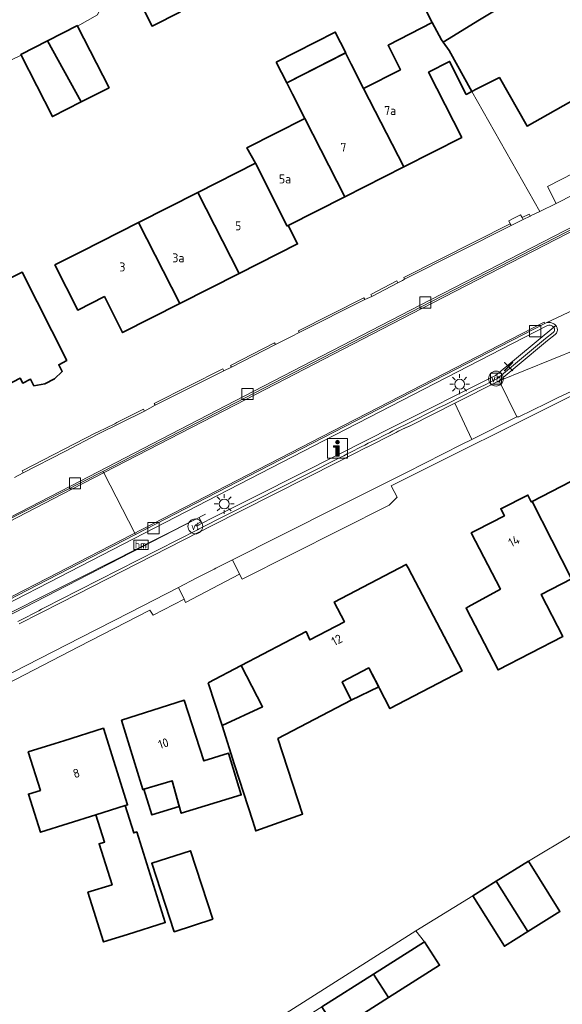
# Model space of a CAD drawing. Header units: metres. Extents: x 125158 to 132124, y 450612 to 454469.
# Tile 7 of 173: x 125267 to 125322, y 451150 to 451249. Entities that reach past the tile are written whole.
import ezdxf
from ezdxf.enums import TextEntityAlignment as Align

# ---------------------------------------------------------------- set-up
doc = ezdxf.new("R2010")
doc.units = ezdxf.units.M
doc.layers.get('0').update_dxf_attribs({"color": 8})
doc.layers.get('Defpoints').update_dxf_attribs({"color": 8})
for name, color, linetype, lineweight in [('B-XX-BV-GELEIDECONSTRUCTIE-GV', 8, 'Continuous', 18), ('B-XX-GR-BEPLANTING_CULTUUR_BODEMBEDEKKER-GV', 8, 'Continuous', 18), ('B-XX-GR-HAAG-G', 8, 'GR-HAAG1', 13), ('B-XX-KL-BRANDSTOF_LOCATIEPAAL-S', 8, 'Continuous', 25), ('B-XX-KL-ET_LS_OV_LICHTMAST-S', 8, 'Continuous', 25), ('B-XX-OG-BEBOUWING-GV', 8, 'Continuous', 35), ('B-XX-OG-BEBOUWING-T18', 8, 'Continuous', 18), ('B-XX-OG-TERREIN_CULTUURSCHEIDING-GV', 8, 'Continuous', 18), ('B-XX-OG-WEG-GV', 8, 'Continuous', 18), ('B-XX-RI-GWA_KOLK-S', 8, 'Continuous', 25), ('B-XX-VH-GOOT-G', 8, 'Continuous', 18), ('B-XX-VH-VERHARDING_BETONSTRAATSTEEN-GV', 8, 'Continuous', 18), ('B-XX-VW-HECTOMETRERING-S', 8, 'Continuous', 25), ('B-XX-VW-VERKEERSTEKEN_BORD-S', 8, 'Continuous', 25), ('B-XX-VW-VERKEERSTEKEN_DRAAGCONSTRUCTIE-S', 8, 'Continuous', 25)]:
    doc.layers.add(name, color=color, linetype=linetype, lineweight=lineweight)
doc.styles.add('NLCS-ISO', font='NLCS-ISO.ttf')
doc.styles.add('NLCS-ISO-M-T18', font='NLCS-ISO.ttf', dxfattribs={"height": 1.8})
doc.linetypes.add('GR-HAAG1', pattern='A,6,[176,NLCS.SHX,S=0.125,R=0,X=0,Y=0],-2', length=8)

# ---------------------------------------------------------------- blocks, each defined once
blk = doc.blocks.new('SIE-WATER_VERKLIKKER_TRANSPORTLEIDING-SO')
at = {"color": 0, "linetype": 'ByBlock', "lineweight": 18}
blk.add_circle((0, 0), 1.5, dxfattribs=at)
at = {"color": 0, "linetype": 'ByBlock', "lineweight": 18, "style": 'NLCS-ISO'}
blk.add_text('vt', height=1.5, dxfattribs=at).set_placement((0, 0), align=Align.MIDDLE_CENTER)
blk = doc.blocks.new('SIE-WEG_VERKEERSBORD-SO')
at = {"color": 0, "linetype": 'ByBlock', "lineweight": 18}
blk.add_lwpolyline([(-1.125, -1.125), (1.125, -1.125), (1.125, 1.125), (-1.125, 1.125)], close=True, dxfattribs=at)
at = {"color": 0, "linetype": 'ByBlock', "lineweight": 18, "style": 'NLCS-ISO'}
blk.add_text('vb', height=1.5, dxfattribs=at).set_placement((0, 0), align=Align.MIDDLE_CENTER)
blk = doc.blocks.new('SAL-ONBEKEND SYMBOOL-SO')
at = {"color": 0, "linetype": 'ByBlock', "lineweight": -2, "const_width": 0.275, "flags": 128}
for points in [[(-0.875, 0.875), (0, 0)], [(-0.875, -0.875), (0, 0)], [(0, 0), (0.875, 0.875)], [(0, 0), (0.875, -0.875)]]:
    blk.add_lwpolyline(points, dxfattribs=at)
at = {"layer": 'Defpoints', "color": 0, "linetype": 'ByBlock', "lineweight": -2}
blk.add_point((0, 0), dxfattribs=at)
blk = doc.blocks.new('SIE-WEG_VERKEERSBORD_INFORMATIE-SO')
at = {"linetype": 'ByBlock', "lineweight": 18}
h = blk.add_hatch(color=0, dxfattribs=at)
h.dxf.hatch_style = 1
h.paths.add_polyline_path([(0.32, 0.49), (-0.82, 0.49), (-0.82, 0.19), (-0.32, 0.19), (-0.32, -1.62), (0.32, -1.62)])
h = blk.add_hatch(color=0, dxfattribs=at)
h.dxf.hatch_style = 1
edge = h.paths.add_edge_path()
edge.add_arc((0, 1.25), 0.373, 0, 360)
at = {"color": 0, "linetype": 'ByBlock', "lineweight": 18}
for points in [[(-2, -2), (2, -2), (2, 2), (-2, 2)], [(0.32, 0.49), (-0.82, 0.49), (-0.82, 0.19), (-0.32, 0.19), (-0.32, -1.62), (0.32, -1.62)]]:
    blk.add_lwpolyline(points, close=True, dxfattribs=at)
blk.add_circle((0, 1.25), 0.373, dxfattribs=at)
blk = doc.blocks.new('SKL-ET_OV_LICHTMAST-SO')
at = {"color": 0, "linetype": 'ByBlock', "lineweight": 18}
for points in [[(0, 2), (0, 1.25)], [(-1.25, 0), (-2, 0)], [(-1.41, 1.41), (-0.88, 0.88)], [(0.88, 0.88), (1.41, 1.41)], [(2, 0), (1.25, 0)], [(-1.41, -1.41), (-0.88, -0.88)], [(0, -1.25), (0, -2)], [(0.88, -0.88), (1.41, -1.41)]]:
    blk.add_lwpolyline(points, dxfattribs=at)
blk.add_circle((0, 0), 1, dxfattribs=at)
blk = doc.blocks.new('SIE-WEG_PAAL_HECTOMETERPAAL-SO')
at = {"color": 0, "linetype": 'ByBlock', "lineweight": 18}
blk.add_lwpolyline([(-1.44375, -0.94375), (1.44375, -0.94375), (1.44375, 0.94375), (-1.44375, 0.94375)], close=True, dxfattribs=at)
at = {"color": 0, "linetype": 'ByBlock', "lineweight": 18, "style": 'NLCS-ISO'}
blk.add_text('hm', height=1.5, dxfattribs=at).set_placement((0, 0), align=Align.MIDDLE_CENTER)
blk = doc.blocks.new('SIE-WEG_PAAL_VERKEERSBORD-SO')
at = {"color": 0, "linetype": 'ByBlock', "lineweight": 18}
blk.add_circle((0, 0), 1.5, dxfattribs=at)
at = {"color": 0, "linetype": 'ByBlock', "lineweight": 18, "style": 'NLCS-ISO'}
blk.add_text('vb', height=1.5, dxfattribs=at).set_placement((0, 0.13), align=Align.MIDDLE_CENTER)
blk = doc.blocks.new('SRI-KOLK-SO')
at = {"color": 0, "linetype": 'ByBlock', "lineweight": 18}
blk.add_lwpolyline([(-1.125, -1.125), (1.125, -1.125), (1.125, 1.125), (-1.125, 1.125)], close=True, dxfattribs=at)

msp = doc.modelspace()

# ---------------------------------------------------------------- linework, layer by layer
at = {"layer": 'B-XX-BV-GELEIDECONSTRUCTIE-GV'}
for points in [[(125346.383, 451239.901), (125340.496, 451236.856), (125328.807, 451230.778), (125325.71, 451229.184), (125307.732, 451219.927), (125290.021, 451210.772), (125272.518, 451201.731), (125255.141, 451192.761), (125252.558, 451191.505), (125246.373, 451188.478)], [(125246.459, 451188.301), (125275.8, 451203.205), (125290.112, 451210.597), (125307.822, 451219.752), (125325.8, 451229.009), (125328.897, 451230.603), (125340.55, 451236.662), (125340.587, 451236.681), (125346.474, 451239.726)], [(125320.405, 451218.146), (125320.269, 451218.082), (125297.938, 451206.575), (125284.076, 451199.437), (125279.078, 451196.858), (125270.232, 451192.295), (125253.246, 451183.557), (125240.367, 451176.989), (125223.363, 451168.15), (125216.62, 451164.7)], [(125216.709, 451164.469), (125223.498, 451167.911), (125238.663, 451175.785), (125240.495, 451176.737), (125253.374, 451183.305), (125270.361, 451192.044), (125284.205, 451199.186), (125298.067, 451206.324), (125320.41, 451217.837)], [(125306.793, 451207.836), (125311.197, 451210.063), (125315.664, 451212.322), (125317.49, 451213.833), (125320.521, 451216.366), (125321.313, 451216.977)], [(125321.117, 451217.18), (125320.341, 451216.583), (125315.492, 451212.555)], [(125267.36, 451187.856), (125271.597, 451190.027), (125285.435, 451197.081), (125285.623, 451197.177), (125286.58, 451197.661), (125299.452, 451204.176), (125302.358, 451205.644), (125302.37, 451205.65), (125305.106, 451207.028)], [(125299.324, 451204.428), (125285.495, 451197.428), (125285.307, 451197.333), (125271.469, 451190.279)]]:
    msp.add_lwpolyline(points, dxfattribs=at)
for centre, radius, start, end in [((125320.718, 451217.29), 0.911, 94.21979, 110.09694), ((125320.703, 451217.402), 0.798, 66.5931, 93.72771), ((125320.628, 451217.233), 0.983, 44.80569, 66.52764), ((125320.808, 451217.504), 0.73, 313.77247, 345.00056), ((125321.079, 451217.659), 0.364, 38.42655, 47.22396), ((125320.817, 451217.409), 0.726, 20.08837, 41.01905), ((125320.964, 451217.463), 0.568, 344.92664, 20.08146), ((128460.552, 444931.382), 7024.567, 116.5976853, 116.6936233), ((126420.669, 448988.036), 2483.91, 116.690245, 116.836338), ((125841.893, 450072.049), 1255.318, 117.026729, 117.244086)]:
    msp.add_arc(centre, radius, start, end, dxfattribs=at)
at = {"layer": 'B-XX-BV-GELEIDECONSTRUCTIE-GV', "extrusion": (0, 0, -1)}
for centre, radius, start, end in [((-125320.713, 451217.316), 0.603, 59.86882, 86.04917), ((-125320.707, 451217.426), 0.492, 85.76684, 113.94429), ((-125320.62, 451217.219), 0.717, 113.58533, 134.98843), ((-125320.795, 451217.513), 0.463, 195.47243, 225.88901), ((-125320.807, 451217.405), 0.454, 134.90569, 159.97344), ((-125320.964, 451217.462), 0.286, 159.90677, 194.73613), ((-125317.213, 451183.916), 26.091, 62.35332, 66.46187)]:
    msp.add_arc(centre, radius, start, end, dxfattribs=at)
at = {"layer": 'B-XX-GR-BEPLANTING_CULTUUR_BODEMBEDEKKER-GV'}
msp.add_lwpolyline([(125324.083, 451231.547), (125323.204, 451233.257), (125320.523, 451231.874), (125321.402, 451230.165), (125323.189, 451231.086)], close=True, dxfattribs=at)
at = {"layer": 'B-XX-GR-HAAG-G'}
msp.add_lwpolyline([(125215.813, 451163.197), (125238.974, 451174.626), (125286.118, 451198.906)], dxfattribs=at)
at = {"layer": 'B-XX-OG-BEBOUWING-GV'}
for points in [[(125299.815, 451266.205), (125308.942, 451248.365), (125309.877, 451246.625), (125310.033, 451246.408), (125313.692, 451248.638), (125335.145, 451261.555), (125332.869, 451265.579), (125333.99, 451266.213), (125325.614, 451281.019), (125318.081, 451276.759), (125316.146, 451280.18), (125304.73, 451273.723), (125306.76, 451270.134)], [(125293.241, 451244.382), (125294.303, 451242.304), (125300.229, 451245.333), (125299.167, 451247.411)], [(125272.173, 451214.367), (125267.658, 451223.268), (125263.195, 451221.004), (125263.444, 451220.514), (125261.259, 451219.398), (125263.009, 451215.93), (125262.519, 451215.679), (125264.802, 451211.229), (125267.469, 451212.582), (125267.72, 451212.092), (125268.505, 451212.496), (125268.856, 451211.821), (125269.947, 451212.007), (125270.911, 451212.507), (125271.699, 451213.274), (125271.355, 451213.948)], [(125318.999, 451200.192), (125322.94, 451192.395), (125328.75, 451195.397), (125324.882, 451203.232), (125323.919, 451202.734), (125322.873, 451202.193)], [(125322.94, 451192.395), (125318.999, 451200.192), (125318.905, 451200.144), (125318.56, 451200.826), (125315.834, 451199.448), (125316.191, 451198.741), (125313.374, 451197.286), (125312.869, 451197.025), (125315.794, 451191.365), (125312.555, 451189.568), (125312.344, 451189.451), (125315.557, 451183.234), (125322.081, 451186.605), (125319.901, 451190.825)], [(125287.808, 451177.634), (125289.021, 451173.69), (125290.883, 451168.023), (125291.177, 451167.042), (125295.887, 451168.731), (125293.402, 451176.329), (125300.767, 451180.179), (125299.872, 451182.034), (125302.538, 451183.429), (125304.674, 451179.342), (125311.93, 451183.134), (125306.517, 451193.49), (125306.327, 451193.853), (125299.068, 451190.058), (125300.105, 451188.075), (125296.629, 451186.258), (125296.238, 451187.09), (125289.697, 451183.672), (125291.858, 451179.537)], [(125286.386, 451181.942), (125287.808, 451177.634), (125291.858, 451179.537), (125289.697, 451183.672)], [(125299.872, 451182.034), (125300.767, 451180.179), (125303.544, 451181.519), (125302.538, 451183.429)], [(125282.751, 451172.087), (125283.672, 451168.809), (125289.716, 451170.66), (125288.444, 451174.849), (125285.962, 451174.084), (125283.986, 451180.177), (125277.675, 451178.177), (125279.809, 451171.189)], [(125275.097, 451168.655), (125278.032, 451169.579), (125278.281, 451169.658), (125275.85, 451177.37), (125271.855, 451176.111), (125270.983, 451175.836), (125268.284, 451174.985), (125269.504, 451171.115), (125268.303, 451170.736), (125269.514, 451166.895)], [(125279.924, 451171.224), (125280.713, 451168.639), (125283.482, 451169.484), (125282.751, 451172.087)], [(125275.097, 451168.655), (125275.961, 451165.914), (125275.413, 451165.741), (125276.71, 451161.623), (125274.282, 451160.858), (125275.855, 451155.865), (125278.283, 451156.629), (125282.066, 451157.821), (125279.195, 451166.932), (125278.896, 451166.838), (125278.032, 451169.579)], [(125286.853, 451158.158), (125284.599, 451165.046), (125280.715, 451163.775), (125282.969, 451156.888)], [(125318.608, 451164.005), (125315.36, 451161.969), (125318.569, 451156.924), (125321.783, 451158.938)], [(125313.019, 451160.503), (125316.194, 451155.436), (125318.569, 451156.924), (125315.36, 451161.969)], [(125303.027, 451152.636), (125304.543, 451150.259), (125309.677, 451153.515), (125308.147, 451155.883)], [(125303.027, 451152.636), (125297.82, 451149.333), (125299.348, 451146.963), (125304.543, 451150.259)]]:
    msp.add_lwpolyline(points, close=True, dxfattribs=at)
for points in [[(125335.145, 451261.555), (125313.692, 451248.638)], [(125277.668, 451254.125), (125280.737, 451248.01), (125283.61, 451249.452)], [(125315.713, 451242.844), (125318.484, 451237.946), (125342.613, 451251.595)], [(125273.244, 451248.014), (125273.221, 451248.06), (125270.228, 451246.532)], [(125273.596, 451240.379), (125276.409, 451241.815), (125273.244, 451248.014)], [(125308.942, 451248.365), (125304.49, 451246.087), (125305.749, 451243.628)], [(125309.877, 451246.625), (125308.942, 451248.365)], [(125313.692, 451248.638), (125310.033, 451246.408)], [(125270.228, 451246.532), (125267.53, 451245.155), (125267.564, 451245.088)], [(125273.596, 451240.379), (125270.228, 451246.532)], [(125270.228, 451246.532), (125273.596, 451240.379)], [(125310.033, 451246.408), (125309.877, 451246.625)], [(125310.649, 451245.55), (125310.033, 451246.408)], [(125310.033, 451246.408), (125310.649, 451245.55)], [(125267.564, 451245.088), (125270.718, 451238.91), (125273.596, 451240.379)], [(125302.009, 451241.729), (125300.781, 451244.174), (125300.213, 451245.325), (125294.303, 451242.304), (125294.879, 451241.178)], [(125312.936, 451241.435), (125310.649, 451245.55)], [(125310.649, 451245.55), (125312.936, 451241.435)], [(125308.57, 451243.391), (125310.683, 451244.463), (125312.366, 451241.146)], [(125305.749, 451243.628), (125302.009, 451241.729)], [(125306.064, 451233.843), (125311.91, 451236.811), (125308.57, 451243.391)], [(125313.437, 451241.689), (125315.713, 451242.844)], [(125294.879, 451241.178), (125296.1, 451238.729)], [(125302.009, 451241.729), (125306.064, 451233.843)], [(125306.064, 451233.843), (125302.009, 451241.729)], [(125312.366, 451241.146), (125312.936, 451241.435)], [(125312.936, 451241.435), (125313.436, 451241.689)], [(125313.436, 451241.689), (125313.437, 451241.689)], [(125296.1, 451238.729), (125290.278, 451235.773), (125291.14, 451234.223)], [(125300.126, 451230.829), (125296.1, 451238.729)], [(125296.1, 451238.729), (125300.126, 451230.829)], [(125291.14, 451234.223), (125285.333, 451231.275)], [(125294.339, 451227.892), (125291.14, 451234.223)], [(125291.14, 451234.223), (125294.339, 451227.892)], [(125300.126, 451230.829), (125306.064, 451233.843)], [(125285.333, 451231.275), (125279.371, 451228.248)], [(125285.333, 451231.275), (125289.495, 451223.118)], [(125289.495, 451223.118), (125285.333, 451231.275)], [(125294.444, 451227.944), (125300.126, 451230.829)], [(125279.371, 451228.248), (125273.636, 451225.336)], [(125283.538, 451220.094), (125279.371, 451228.248)], [(125279.371, 451228.248), (125283.538, 451220.094)], [(125289.495, 451223.118), (125295.378, 451226.105), (125294.444, 451227.944)], [(125294.444, 451227.944), (125294.339, 451227.892)], [(125294.339, 451227.892), (125294.444, 451227.944)], [(125273.636, 451225.336), (125270.961, 451223.978), (125273.267, 451219.434), (125275.943, 451220.79)], [(125283.538, 451220.094), (125289.495, 451223.118)], [(125275.943, 451220.79), (125277.781, 451217.171), (125283.538, 451220.094)]]:
    msp.add_lwpolyline(points, dxfattribs=at)
at = {"layer": 'B-XX-OG-TERREIN_CULTUURSCHEIDING-GV'}
for points in [[(125266.889, 451202.602), (125267.764, 451203.075), (125267.685, 451203.25), (125275.084, 451207.073), (125275.194, 451207.13), (125275.309, 451207.185), (125276.996, 451207.995), (125277.185, 451208.137), (125279.883, 451209.462), (125279.977, 451209.274), (125281.055, 451209.867), (125280.961, 451210.055), (125284.407, 451211.786), (125287.853, 451213.517), (125287.947, 451213.329), (125288.736, 451213.693), (125288.64, 451213.88), (125293.061, 451216.16), (125293.157, 451215.973), (125294.757, 451216.771), (125295.557, 451217.17), (125295.463, 451217.358), (125302.066, 451220.68), (125302.16, 451220.493), (125302.84, 451220.817), (125302.743, 451221.003), (125305.376, 451222.383), (125305.474, 451222.197), (125305.927, 451222.43), (125306.154, 451222.547), (125306.06, 451222.735), (125316.78, 451228.129), (125316.643, 451228.419), (125317.065, 451228.658), (125317.819, 451229.023), (125317.998, 451228.743), (125318.681, 451229.08), (125318.774, 451228.891), (125318.84, 451228.923), (125319.771, 451229.372), (125312.936, 451241.435), (125312.366, 451241.146), (125310.683, 451244.463), (125308.57, 451243.391), (125311.91, 451236.811), (125306.064, 451233.843), (125300.126, 451230.829), (125294.444, 451227.944), (125295.378, 451226.105), (125289.495, 451223.118), (125283.538, 451220.094), (125277.781, 451217.171), (125275.943, 451220.79), (125273.267, 451219.434), (125270.961, 451223.978), (125273.636, 451225.336), (125279.371, 451228.248), (125285.333, 451231.275), (125291.14, 451234.223), (125290.278, 451235.773), (125296.1, 451238.729), (125294.879, 451241.178), (125294.303, 451242.304), (125300.213, 451245.325), (125300.781, 451244.174), (125302.009, 451241.729), (125305.749, 451243.628), (125304.49, 451246.087), (125308.942, 451248.365), (125299.815, 451266.205)], [(125283.61, 451249.452), (125280.737, 451248.01), (125277.668, 451254.125)], [(125275.24, 451249.154), (125273.244, 451248.014), (125276.409, 451241.815), (125273.596, 451240.379), (125270.718, 451238.91), (125267.564, 451245.088), (125264.809, 451243.764), (125264.015, 451247.666), (125262.093, 451253.391)], [(125323.213, 451210.948), (125304.8, 451201.769), (125305.398, 451200.614), (125304.592, 451199.822), (125289.801, 451192.364), (125289.536, 451192.871), (125284.116, 451190.034), (125283.969, 451190.344), (125280.835, 451188.734), (125280.512, 451189.239), (125273.336, 451185.554), (125264.305, 451180.907)], [(125322.94, 451192.395), (125319.901, 451190.825), (125322.081, 451186.605), (125315.557, 451183.234), (125312.344, 451189.451), (125312.555, 451189.568), (125315.794, 451191.365), (125312.869, 451197.025), (125313.374, 451197.286), (125316.191, 451198.741), (125315.834, 451199.448), (125318.56, 451200.826), (125318.905, 451200.144), (125318.999, 451200.192), (125322.873, 451202.193)], [(125264.234, 451129.67), (125307.292, 451156.983), (125313.019, 451160.503), (125315.36, 451161.969), (125318.608, 451164.005), (125323.23, 451166.742), (125328.23, 451169.873), (125332.81, 451172.742), (125331.881, 451175.04), (125337.405, 451177.932), (125338.279, 451176.168), (125351.786, 451184.629), (125350.876, 451186.069), (125358.008, 451189.103), (125360.897, 451183.611), (125354.542, 451180.268), (125354.058, 451179.873), (125358.149, 451173.407), (125360.806, 451174.936), (125365.122, 451168.162), (125362.54, 451166.517), (125363.536, 451164.934), (125366.789, 451164.194), (125382.133, 451173.97)], [(125323.23, 451166.742), (125318.608, 451164.005), (125321.783, 451158.938), (125318.569, 451156.924), (125316.194, 451155.436), (125313.019, 451160.503), (125307.292, 451156.983), (125308.147, 451155.883), (125309.677, 451153.515), (125304.543, 451150.259), (125299.348, 451146.963)]]:
    msp.add_lwpolyline(points, dxfattribs=at)
for points in [[(125263.009, 451215.93), (125261.259, 451219.398), (125263.444, 451220.514), (125263.195, 451221.004), (125267.658, 451223.268), (125272.173, 451214.367), (125271.355, 451213.948), (125271.699, 451213.274), (125270.911, 451212.507), (125269.947, 451212.007), (125268.856, 451211.821), (125268.505, 451212.496), (125267.72, 451212.092), (125267.469, 451212.582), (125264.802, 451211.229), (125262.519, 451215.679)], [(125289.021, 451173.69), (125287.808, 451177.634), (125291.858, 451179.537), (125289.697, 451183.672), (125296.238, 451187.09), (125296.629, 451186.258), (125300.105, 451188.075), (125299.068, 451190.058), (125306.327, 451193.853), (125306.517, 451193.49), (125311.93, 451183.134), (125304.674, 451179.342), (125302.538, 451183.429), (125299.872, 451182.034), (125300.767, 451180.179), (125293.402, 451176.329), (125295.887, 451168.731), (125291.177, 451167.042), (125290.883, 451168.023)], [(125279.809, 451171.189), (125277.675, 451178.177), (125283.986, 451180.177), (125285.962, 451174.084), (125288.444, 451174.849), (125289.716, 451170.66), (125283.672, 451168.809), (125282.751, 451172.087)], [(125269.504, 451171.115), (125268.284, 451174.985), (125270.983, 451175.836), (125271.855, 451176.111), (125275.85, 451177.37), (125278.281, 451169.658), (125278.032, 451169.579), (125278.896, 451166.838), (125279.195, 451166.932), (125282.066, 451157.821), (125278.283, 451156.629), (125275.855, 451155.865), (125274.282, 451160.858), (125276.71, 451161.623), (125275.413, 451165.741), (125275.961, 451165.914), (125275.097, 451168.655), (125269.514, 451166.895), (125268.303, 451170.736)], [(125282.969, 451156.888), (125280.715, 451163.775), (125284.599, 451165.046), (125286.853, 451158.158)]]:
    msp.add_lwpolyline(points, close=True, dxfattribs=at)
at = {"layer": 'B-XX-OG-WEG-GV'}
for points in [[(125246.459, 451188.301), (125275.8, 451203.205), (125290.112, 451210.597), (125307.822, 451219.752), (125325.8, 451229.009), (125328.897, 451230.603), (125340.55, 451236.662), (125340.587, 451236.681), (125346.474, 451239.726)], [(125350.947, 451234.164), (125354.309, 451234.283), (125354.19, 451238.811), (125350.477, 451238.638), (125345.692, 451237.713), (125340.636, 451236.464), (125340.55, 451236.662), (125328.897, 451230.603), (125325.8, 451229.009), (125307.822, 451219.752), (125290.112, 451210.597), (125275.8, 451203.205), (125275.873, 451203.063), (125279.004, 451197), (125279.078, 451196.858), (125284.076, 451199.437)], [(125323.189, 451231.086), (125321.402, 451230.165), (125319.771, 451229.372), (125318.84, 451228.923), (125318.774, 451228.891), (125318.091, 451228.555), (125316.875, 451227.942), (125306.154, 451222.547), (125305.927, 451222.43), (125305.474, 451222.197), (125302.84, 451220.817), (125302.16, 451220.493), (125295.557, 451217.17), (125294.757, 451216.771), (125293.157, 451215.973), (125288.736, 451213.693), (125287.947, 451213.329), (125281.055, 451209.867), (125279.977, 451209.274), (125275.29, 451206.944), (125271.974, 451205.202), (125267.764, 451203.075), (125266.889, 451202.602)], [(125284.076, 451199.437), (125297.938, 451206.575), (125320.269, 451218.082), (125320.405, 451218.146), (125334.898, 451224.957), (125335.782, 451225.372)], [(125335.782, 451225.372), (125334.898, 451224.957), (125320.405, 451218.146)], [(125321.313, 451216.977), (125320.521, 451216.366), (125317.49, 451213.833), (125315.664, 451212.322), (125328.93, 451217.704), (125329.661, 451218.556)], [(125320.405, 451218.146), (125320.269, 451218.082), (125297.938, 451206.575), (125284.076, 451199.437), (125279.078, 451196.858), (125270.232, 451192.295), (125253.246, 451183.557), (125240.367, 451176.989), (125223.363, 451168.15), (125216.62, 451164.7)], [(125321.364, 451217.885), (125317.398, 451214.597), (125315.315, 451212.87), (125304.877, 451207.612), (125299.647, 451204.978), (125291.321, 451200.784), (125287.439, 451198.828), (125285.189, 451197.695), (125285.118, 451197.836), (125285.691, 451198.126), (125285.465, 451198.572), (125281.215, 451196.424), (125276.85, 451194.218), (125273.403, 451192.476), (125270.915, 451191.219), (125265.655, 451188.561)], [(125265.655, 451188.561), (125270.915, 451191.219), (125273.403, 451192.476), (125276.85, 451194.218), (125281.215, 451196.424), (125285.465, 451198.572), (125285.691, 451198.126), (125285.118, 451197.836), (125285.189, 451197.695), (125287.439, 451198.828), (125291.321, 451200.784), (125299.647, 451204.978), (125304.877, 451207.612), (125315.315, 451212.87), (125317.398, 451214.597), (125321.364, 451217.885)], [(125328.93, 451217.704), (125315.664, 451212.322)], [(125267.36, 451187.856), (125271.597, 451190.027), (125285.435, 451197.081), (125285.623, 451197.177), (125286.58, 451197.661), (125299.452, 451204.176), (125302.358, 451205.644), (125302.37, 451205.65), (125305.106, 451207.028), (125305.942, 451207.447), (125306.793, 451207.836), (125311.197, 451210.063), (125315.664, 451212.322), (125317.49, 451213.833), (125320.521, 451216.366), (125321.313, 451216.977)], [(125315.664, 451212.322), (125317.448, 451208.693)], [(125321.553, 451210.595), (125323.42, 451211.496)], [(125323.42, 451211.496), (125321.553, 451210.595)], [(125304.8, 451201.769), (125323.213, 451210.948)], [(125320.397, 451210.034), (125321.553, 451210.595)], [(125321.553, 451210.595), (125320.397, 451210.034)], [(125262.953, 451181.055), (125268.076, 451183.681), (125273.582, 451186.504), (125278.491, 451189.022), (125283.4, 451191.54), (125285.195, 451192.461), (125286.99, 451193.382), (125287.165, 451193.472), (125287.348, 451193.565), (125288.83, 451194.31), (125293.56, 451196.689), (125299.772, 451199.814), (125303.052, 451201.463), (125306.332, 451203.111), (125311.89, 451205.902), (125312.925, 451206.422), (125311.197, 451210.063), (125306.793, 451207.836), (125305.942, 451207.447), (125305.106, 451207.028), (125302.37, 451205.65), (125302.358, 451205.644), (125299.452, 451204.176), (125286.58, 451197.661), (125285.623, 451197.177), (125285.435, 451197.081), (125271.597, 451190.027), (125267.36, 451187.856)], [(125317.64, 451208.688), (125319.018, 451209.361)], [(125319.018, 451209.361), (125317.64, 451208.688)], [(125319.018, 451209.361), (125320.397, 451210.034)], [(125320.397, 451210.034), (125319.018, 451209.361)], [(125317.448, 451208.693), (125312.925, 451206.422)], [(125317.448, 451208.693), (125317.64, 451208.688)], [(125317.64, 451208.688), (125317.448, 451208.693)], [(125312.925, 451206.422), (125311.89, 451205.902)], [(125311.89, 451205.902), (125306.332, 451203.111)], [(125216.62, 451164.7), (125223.363, 451168.15), (125240.367, 451176.989), (125253.246, 451183.557), (125270.232, 451192.295), (125279.078, 451196.858), (125279.004, 451197), (125275.873, 451203.063), (125275.8, 451203.205), (125246.459, 451188.301), (125244.433, 451187.31), (125226.438, 451178.513), (125216.895, 451173.852)], [(125306.332, 451203.111), (125303.052, 451201.463)], [(125303.052, 451201.463), (125299.772, 451199.814)], [(125305.398, 451200.614), (125304.8, 451201.769)], [(125304.592, 451199.822), (125305.398, 451200.614)], [(125289.801, 451192.364), (125304.592, 451199.822)], [(125299.772, 451199.814), (125293.56, 451196.689)], [(125293.56, 451196.689), (125288.83, 451194.31)], [(125288.83, 451194.31), (125289.536, 451192.871)], [(125289.536, 451192.871), (125289.801, 451192.364)]]:
    msp.add_lwpolyline(points, dxfattribs=at)
for points in [[(125316.78, 451228.129), (125316.875, 451227.942), (125318.091, 451228.555), (125317.998, 451228.743), (125317.819, 451229.023), (125317.065, 451228.658), (125316.643, 451228.419)], [(125318.091, 451228.555), (125318.774, 451228.891), (125318.681, 451229.08), (125317.998, 451228.743)], [(125306.06, 451222.735), (125306.154, 451222.547), (125316.875, 451227.942), (125316.78, 451228.129)], [(125302.743, 451221.003), (125302.84, 451220.817), (125305.474, 451222.197), (125305.376, 451222.383)], [(125295.557, 451217.17), (125302.16, 451220.493), (125302.066, 451220.68), (125295.463, 451217.358)], [(125288.736, 451213.693), (125293.157, 451215.973), (125293.061, 451216.16), (125288.64, 451213.88)], [(125280.961, 451210.055), (125281.055, 451209.867), (125287.947, 451213.329), (125287.853, 451213.517), (125284.407, 451211.786)], [(125311.197, 451210.063), (125312.925, 451206.422), (125317.448, 451208.693), (125315.664, 451212.322)], [(125267.685, 451203.25), (125267.764, 451203.075), (125271.974, 451205.202), (125275.29, 451206.944), (125279.977, 451209.274), (125279.883, 451209.462), (125277.185, 451208.137), (125276.996, 451207.995), (125275.309, 451207.185), (125275.194, 451207.13), (125275.084, 451207.073)], [(125288.83, 451194.31), (125287.348, 451193.565), (125287.165, 451193.472), (125286.99, 451193.382), (125285.195, 451192.461), (125283.4, 451191.54), (125283.969, 451190.344), (125284.116, 451190.034), (125289.536, 451192.871)], [(125273.582, 451186.504), (125268.076, 451183.681), (125262.953, 451181.055), (125257.831, 451178.431), (125245.055, 451171.859), (125222.304, 451160.099), (125222.665, 451159.419), (125224.47, 451160.376), (125245.437, 451171.198), (125248.592, 451172.817), (125255.086, 451176.155), (125255.336, 451175.675), (125256.216, 451176.121), (125255.98, 451176.629), (125261.017, 451179.223), (125264.305, 451180.907), (125273.336, 451185.554), (125280.512, 451189.239), (125280.835, 451188.734), (125283.969, 451190.344), (125283.4, 451191.54), (125278.491, 451189.022)], [(125281.935, 451138.952), (125287.306, 451142.664), (125292.568, 451146.002), (125297.82, 451149.333), (125303.027, 451152.636), (125308.147, 451155.883), (125307.292, 451156.983), (125264.234, 451129.67), (125253.586, 451123.351), (125254.754, 451119.648), (125254.937, 451119.704), (125256.748, 451113.842), (125258.153, 451114.276), (125255.472, 451122.392), (125255.784, 451122.67), (125261.03, 451125.997), (125261.611, 451126.366), (125266.204, 451129.279), (125271.439, 451132.532), (125273.894, 451134.058), (125279.604, 451137.492)]]:
    msp.add_lwpolyline(points, close=True, dxfattribs=at)
for centre, radius, start, end in [((125320.718, 451217.29), 0.911, 94.21979, 110.09694), ((125320.703, 451217.402), 0.798, 66.5931, 93.72771), ((125320.628, 451217.233), 0.983, 44.80569, 66.52764), ((125320.808, 451217.504), 0.73, 313.77247, 345.00056), ((125321.079, 451217.659), 0.364, 38.42655, 47.22396), ((125320.817, 451217.409), 0.726, 20.08837, 41.01905), ((125320.964, 451217.463), 0.568, 344.92664, 20.08146)]:
    msp.add_arc(centre, radius, start, end, dxfattribs=at)
at = {"layer": 'B-XX-OG-WEG-GV', "extrusion": (0, 0, -1)}
for centre, radius, start, end in [((-125320.718, 451217.29), 0.911, 69.90306, 85.78021), ((-125320.703, 451217.402), 0.798, 86.27229, 113.4069), ((-125320.628, 451217.233), 0.983, 113.47236, 135.19431), ((-125320.808, 451217.504), 0.73, 194.99944, 226.22753), ((-125321.079, 451217.659), 0.364, 132.77604, 141.57345), ((-125320.817, 451217.409), 0.726, 138.98095, 159.91163), ((-125320.964, 451217.463), 0.568, 159.91854, 195.07336)]:
    msp.add_arc(centre, radius, start, end, dxfattribs=at)
at = {"layer": 'B-XX-VH-GOOT-G'}
for points in [[(125340.636, 451236.464), (125328.97, 451230.461), (125325.873, 451228.867), (125307.895, 451219.61), (125290.185, 451210.455), (125272.681, 451201.414), (125255.301, 451192.442), (125252.714, 451191.184), (125246.529, 451188.157)], [(125320.269, 451218.082), (125320.193, 451218.223), (125297.865, 451206.717), (125284.003, 451199.579), (125270.159, 451192.437), (125253.173, 451183.699), (125240.294, 451177.131), (125223.29, 451168.292), (125216.549, 451164.843)]]:
    msp.add_lwpolyline(points, dxfattribs=at)
at = {"layer": 'B-XX-VH-VERHARDING_BETONSTRAATSTEEN-GV'}
for points in [[(125273.244, 451248.014), (125275.24, 451249.154), (125277.668, 451254.125)], [(125262.093, 451253.391), (125264.015, 451247.666), (125264.809, 451243.764), (125267.564, 451245.088)], [(125345.807, 451247.213), (125346.644, 451247.706), (125346.571, 451247.914), (125344.091, 451252.431), (125342.613, 451251.595), (125318.484, 451237.946), (125315.713, 451242.844), (125313.437, 451241.689), (125313.436, 451241.689)], [(125270.228, 451246.532), (125273.221, 451248.06)], [(125273.221, 451248.06), (125273.244, 451248.014)], [(125267.53, 451245.155), (125270.228, 451246.532)], [(125267.564, 451245.088), (125267.53, 451245.155)], [(125313.436, 451241.689), (125312.936, 451241.435), (125319.771, 451229.372), (125321.402, 451230.165), (125320.523, 451231.874), (125323.204, 451233.257)]]:
    msp.add_lwpolyline(points, dxfattribs=at)

# ---------------------------------------------------------------- block references
at = {"layer": 'B-XX-KL-BRANDSTOF_LOCATIEPAAL-S', "xscale": 0.5, "yscale": 0.5, "zscale": 0.5}
msp.add_blockref('SIE-WATER_VERKLIKKER_TRANSPORTLEIDING-SO', (125285.094, 451197.677), dxfattribs=at)
at = {"layer": 'B-XX-KL-ET_LS_OV_LICHTMAST-S', "xscale": 0.5, "yscale": 0.5, "zscale": 0.5}
for p in [(125311.692, 451211.983), (125288.003, 451199.93)]:
    msp.add_blockref('SKL-ET_OV_LICHTMAST-SO', p, dxfattribs=at)
at = {"layer": 'B-XX-RI-GWA_KOLK-S', "xscale": 0.5, "yscale": 0.5, "zscale": 0.5}
for p in [(125308.236, 451220.198), (125319.285, 451217.326), (125290.348, 451210.995), (125272.992, 451202.001), (125280.879, 451197.505)]:
    msp.add_blockref('SRI-KOLK-SO', p, dxfattribs=at)
at = {"layer": 'B-XX-VW-HECTOMETRERING-S', "xscale": 0.5, "yscale": 0.5, "zscale": 0.5}
msp.add_blockref('SIE-WEG_PAAL_HECTOMETERPAAL-SO', (125279.614, 451195.82), dxfattribs=at)
at = {"layer": 'B-XX-VW-VERKEERSTEKEN_BORD-S', "xscale": 0.5, "yscale": 0.5, "zscale": 0.5}
for name, p in [('SAL-ONBEKEND SYMBOOL-SO', (125316.611, 451213.76)), ('SIE-WEG_VERKEERSBORD-SO', (125315.353, 451212.545)), ('SIE-WEG_VERKEERSBORD_INFORMATIE-SO', (125299.401, 451205.536))]:
    msp.add_blockref(name, p, dxfattribs=at)
at = {"layer": 'B-XX-VW-VERKEERSTEKEN_DRAAGCONSTRUCTIE-S', "xscale": 0.5, "yscale": 0.5, "zscale": 0.5}
msp.add_blockref('SIE-WEG_PAAL_VERKEERSBORD-SO', (125315.353, 451212.545), dxfattribs=at)

# ---------------------------------------------------------------- texts
at = {"layer": 'B-XX-OG-BEBOUWING-T18', "style": 'NLCS-ISO-M-T18'}
for s, p in [('7a', (125304.703, 451239.517)), ('7', (125299.992, 451235.812)), ('5a', (125294.12, 451232.635)), ('5', (125289.404, 451227.918)), ('3', (125277.755, 451223.78)), ('3a', (125283.388, 451224.694))]:
    msp.add_text(s, height=0.9, dxfattribs=at).set_placement(p, align=Align.MIDDLE_CENTER)
for s, rotation, p in [('14', 26.8, (125317.165, 451196.199)), ('12', 27.6, (125299.328, 451186.245)), ('10', 17.6, (125281.882, 451175.839)), ('8', 17.5, (125273.119, 451172.84))]:
    msp.add_text(s, height=0.9, rotation=rotation, dxfattribs=at).set_placement(p, align=Align.MIDDLE_CENTER)

doc.saveas('drawing.dxf')
